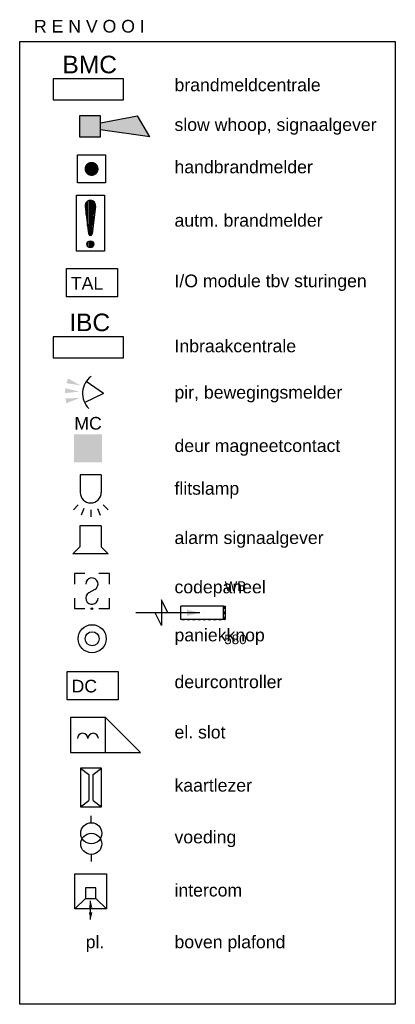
# Model space of a CAD drawing. Extents: x -132501 to 411300, y -42818 to 427495.
# Tile 148 of 256: x 68029 to 71562, y 67233 to 76484. Entities that reach past the tile are written whole.
import ezdxf
from ezdxf.enums import TextEntityAlignment as Align

# ---------------------------------------------------------------- set-up
doc = ezdxf.new("R2010")
doc.units = 0
doc.header["$LTSCALE"] = 50
doc.linetypes.add('CENTER2', pattern=[28.575, 19.05, -3.175, 3.175, -3.175])
doc.linetypes.add('STREEPJES', pattern=[0.1, 0.05, -0.05])
doc.layers.get('0').update_dxf_attribs({"linetype": 'CONTINUOUS'})
for name, color, linetype in [('EL6511--', 3, 'CONTINUOUS'), ('EL6521--', 3, 'CONTINUOUS'), ('EL6522--', 3, 'CONTINUOUS'), ('EL6523--', 3, 'CONTINUOUS'), ('EL6541--', 3, 'CONTINUOUS'), ('WL570---_RETOUR_RST', 2, 'CONTINUOUS'), ('WL570---_RETOUR_RST_HL', 1, 'CONTINUOUS'), ('WM570---_RETOUR_RST_PR', 1, 'CONTINUOUS')]:
    doc.layers.add(name, color=color, linetype=linetype)
doc.styles.add('BURO-018', font='ARIAL.TTF', dxfattribs={"height": 63})
doc.styles.add('BURO-025', font='ARIAL.TTF', dxfattribs={"height": 125})

# ---------------------------------------------------------------- blocks, each defined once
blk = doc.blocks.new('*U877')
at = {"ltscale": 10}
blk.add_hatch(color=0, dxfattribs=at).paths.add_polyline_path([(31.8, 0), (151.8, 30), (151.8, -30)])
at = {"color": 0, "ltscale": 10}
for p, q in [((391.8, -120, -1614.2), (391.8, 120, -1614.2)), ((391.8, 120, -1614.2), (451.8, 0, -1614.2)), ((-208.4, 62.5, -1614.2), (-192.5, 62.5, -1614.2)), ((-208.4, -62.5, -1614.2), (-208.4, 62.5, -1614.2)), ((-192.5, 62.5, -1614.2), (208.4, 62.5, -1614.2)), ((-192.5, 62.5, -1614.2), (-192.5, -62.5, -1614.2)), ((31.8, 0, -1614.2), (631.8, 0, -1614.2)), ((208.4, 62.5, -1614.2), (208.4, -62.5, -1614.2)), ((331.8, 0, -1614.2), (391.8, -120, -1614.2)), ((-192.5, -62.5, -1614.2), (-208.4, -62.5, -1614.2)), ((-192.5, -62.5, -1614.2), (208.4, -62.5, -1614.2))]:
    blk.add_line(p, q, dxfattribs=at)
at = {"color": 8, "linetype": 'STREEPJES', "ltscale": 10}
for p, q in [((200.5, 62.5, -1614.2), (-200.5, 62.5, -1614.2)), ((-200.5, 62.5, -1614.2), (-200.5, -62.5, -1614.2))]:
    blk.add_line(p, q, dxfattribs=at)
at = {"layer": 'WL570---_RETOUR_RST_HL', "linetype": 'CENTER2'}
blk.add_circle((0, 0, -1614.2), 0.075, dxfattribs=at)
at = {"layer": 'WL570---_RETOUR_RST', "color": 1, "style": 'BURO-018'}
for tag in ['MC', 'Q']:
    blk.add_attdef(tag, text='', height=90, dxfattribs=at).set_placement((0, 0), align=Align.MIDDLE)
at = {"layer": 'WM570---_RETOUR_RST_PR', "color": 1, "style": 'BURO-018'}
blk.add_attdef('POSNR', text='', height=90, dxfattribs=at).set_placement((0, 0), align=Align.MIDDLE)
blk = doc.blocks.new('E00124')
at = {"color": 0, "linetype": 'Continuous'}
for p, q in [((-2, 5), (2, 5)), ((-2, 1), (-2, 5)), ((2, 5), (2, 1)), ((2, 1), (-2, 1))]:
    blk.add_line(p, q, dxfattribs=at)
at = {"color": 0, "linetype": 'Continuous', "const_width": 1}
blk.add_lwpolyline([(-0.5, 3, 1), (0.5, 3, 1)], format="xyb", close=True, dxfattribs=at)
at = {"color": 0, "linetype": 'Continuous', "style": 'BURO-018'}
blk.add_attdef('E_TEXT1', text='', height=1.8, dxfattribs=at).set_placement((0, 7.5), align=Align.MIDDLE)
at = {"color": 0, "linetype": 'Continuous', "style": 'BURO-018', "flags": 1}
blk.add_attdef('E_MATCODE', (0, 0), '', height=1.8, dxfattribs=at)
blk = doc.blocks.new('E00445')
at = {"color": 0, "linetype": 'Continuous'}
for p, q in [((5, 4), (-5, 4)), ((-5, 4), (-5, 1)), ((5, 1), (5, 4)), ((-5, 1), (5, 1))]:
    blk.add_line(p, q, dxfattribs=at)
at = {"color": 0, "linetype": 'Continuous', "style": 'BURO-018'}
for tag, p in [('E_GKAST', (0, 9)), ('E_GROEP', (0, 6)), ('E_SGROEP', (6, 6)), ('E_KAST', (8.5, 2.5))]:
    blk.add_attdef(tag, text='', height=1.8, dxfattribs=at).set_placement(p, align=Align.MIDDLE)
at = {"color": 0, "linetype": 'Continuous', "style": 'BURO-018', "flags": 1}
for tag, p in [('E_VERMCODE', (14.5, 6)), ('E_MATCODE', (0, 0))]:
    blk.add_attdef(tag, text='', height=1.8, dxfattribs=at).set_placement(p, align=Align.MIDDLE)
blk = doc.blocks.new('E00040')
at = {"color": 0, "linetype": 'Continuous'}
for p, q in [((-1.77, 5.27), (-2.47, 5.97)), ((-0.96, 5.81), (-1.34, 6.73)), ((0, 6), (0, 7)), ((0.96, 5.81), (1.34, 6.73)), ((1.77, 5.27), (2.47, 5.97)), ((-1.5, 1), (-1.5, 3.5)), ((1.5, 1), (1.5, 3.5)), ((-1.5, 1), (1.5, 1))]:
    blk.add_line(p, q, dxfattribs=at)
blk.add_arc((0, 3.5), 1.5, 0, 180, dxfattribs=at)
at = {"color": 0, "linetype": 'Continuous', "style": 'BURO-018'}
blk.add_attdef('E_TEXT1', text='', height=1.8, dxfattribs=at).set_placement((0, 9.5), align=Align.MIDDLE)
at = {"color": 0, "linetype": 'Continuous', "style": 'BURO-018', "flags": 1}
blk.add_attdef('E_MATCODE', text='', height=1.8, dxfattribs=at).set_placement((0, 0), align=Align.MIDDLE)
blk = doc.blocks.new('E00156')
at = {"color": 0, "linetype": 'Continuous'}
blk.add_solid([(-2, 1), (2, 1), (-2, 5), (2, 5)], dxfattribs=at)
at = {"color": 0, "linetype": 'Continuous', "style": 'BURO-018'}
blk.add_attdef('E_TEXT1', text='', height=1.8, dxfattribs=at).set_placement((0, 7.5), align=Align.MIDDLE)
at = {"color": 0, "linetype": 'Continuous', "style": 'BURO-018', "flags": 1}
blk.add_attdef('E_MATCODE', (0, 0), '', height=1.8, dxfattribs=at)
blk = doc.blocks.new('E00036')
at = {"color": 0, "linetype": 'Continuous'}
for p, q in [((-2.5, 6), (-2.5, 4.5)), ((-1, 6), (-2.5, 6)), ((2.5, 6), (1, 6)), ((2.5, 4.5), (2.5, 6)), ((0.42, 3.73), (-0.42, 3.27)), ((-2.5, 2.5), (-2.5, 1)), ((2.5, 1), (2.5, 2.5)), ((-2.5, 1), (-1, 1)), ((1, 1), (2.5, 1))]:
    blk.add_line(p, q, dxfattribs=at)
blk.add_circle((0, 1), 0.125, dxfattribs=at)
for centre, start, end in [((0, 4.5), 298.955, 180), ((0, 2.5), 118.955, 0)]:
    blk.add_arc(centre, 0.875, start, end, dxfattribs=at)
at = {"color": 0, "linetype": 'Continuous', "style": 'BURO-018'}
blk.add_attdef('E_TEXT1', text='', height=1.8, dxfattribs=at).set_placement((0, 8.5), align=Align.MIDDLE)
at = {"color": 0, "linetype": 'Continuous', "style": 'BURO-018', "flags": 1}
blk.add_attdef('E_MATCODE', text='', height=1.8, dxfattribs=at).set_placement((0, 0), align=Align.MIDDLE)
blk = doc.blocks.new('E00058')
at = {"color": 0, "linetype": 'Continuous'}
for q in [(-1.5, 3.6), (1.5, 3.6)]:
    blk.add_line((0, 1), q, dxfattribs=at)
blk.add_arc((0, 1), 3, 40.5288, 139.4712, dxfattribs=at)
for points in [[(-1.76, 6.21), (-1.08, 6.39), (-0.91, 4.38)], [(-0.35, 6.49), (0.35, 6.49), (0, 4.5)], [(1.08, 6.39), (1.76, 6.21), (0.91, 4.38)]]:
    blk.add_solid(points, dxfattribs=at)
at = {"color": 0, "linetype": 'Continuous', "style": 'BURO-018'}
blk.add_attdef('E_TEXT1', text='', height=1.8, dxfattribs=at).set_placement((0, 9), align=Align.MIDDLE)
at = {"color": 0, "linetype": 'Continuous', "style": 'BURO-018', "flags": 1}
blk.add_attdef('E_MATCODE', text='', height=1.8, dxfattribs=at).set_placement((0, 0), align=Align.MIDDLE)
blk = doc.blocks.new('111604')
at = {"color": 0, "linetype": 'Continuous'}
for p, q in [((-5, 6), (-5, 1)), ((0, 6), (-5, 6)), ((0, 1), (0, 6)), ((0, 6), (5, 1)), ((-5, 1), (5, 1))]:
    blk.add_line(p, q, dxfattribs=at)
for centre in [(-3.25, 3), (-1.75, 3)]:
    blk.add_arc(centre, 0.75, 0, 180, dxfattribs=at)
at = {"color": 0, "linetype": 'Continuous', "style": 'BURO-018'}
blk.add_attdef('E_TEXT1', text='', height=1.8, dxfattribs=at).set_placement((0, 8.5), align=Align.MIDDLE)
at = {"color": 0, "linetype": 'Continuous', "style": 'BURO-018', "flags": 1}
blk.add_attdef('E_MATCODE', text='', height=1.8, dxfattribs=at).set_placement((0, 0), align=Align.MIDDLE)
blk = doc.blocks.new('E00517')
at = {"color": 0, "linetype": 'ByBlock'}
for p, q in [((-1.5, 6.5), (-0.3, 5.6)), ((1.5, 6.5), (-1.5, 6.5)), ((-1.5, 6.5), (-1.5, 1)), ((0.3, 5.6), (1.5, 6.5)), ((1.5, 1), (1.5, 6.5)), ((-0.3, 5.6), (-0.3, 1.9)), ((0.3, 1.9), (0.3, 5.6)), ((-1.5, 1), (-0.3, 1.9)), ((0.3, 1.9), (1.5, 1)), ((-1.5, 1), (1.5, 1))]:
    blk.add_line(p, q, dxfattribs=at)
at = {"color": 0, "linetype": 'ByBlock', "style": 'BURO-018'}
blk.add_attdef('E_TEXT1', text='', height=1.8, dxfattribs=at).set_placement((0, 9), align=Align.MIDDLE)
at = {"color": 0, "linetype": 'Continuous', "style": 'BURO-018', "flags": 1}
blk.add_attdef('E_MATCODE', (0, 0), '', height=1.8, dxfattribs=at)
blk = doc.blocks.new('111605')
at = {"color": 0, "linetype": 'Continuous'}
for p, q in [((0, -2.25), (0, 2.25)), ((0, 2.25), (5, 2.25)), ((3.5, 0.75), (5, 2.25)), ((5, 2.25), (5, -2.25)), ((2, 0.75), (2, -0.75)), ((3.5, 0.75), (2, 0.75)), ((3.5, -0.75), (3.5, 0.75)), ((6.5, 0), (3.83, 0)), ((2, -0.75), (3.5, -0.75)), ((5, -2.25), (3.5, -0.75)), ((5, -2.25), (0, -2.25))]:
    blk.add_line(p, q, dxfattribs=at)
for points in [[(3.83, 0, 0, 0.5, 0), (4.83, 0, 0.5, 0.5, 0)], [(6.5, 0, 0, 0.5, 0), (5.5, 0, 0.5, 0.5, 0)]]:
    blk.add_lwpolyline(points, format="xyseb", dxfattribs=at)
at = {"color": 0, "linetype": 'Continuous', "style": 'BURO-018'}
blk.add_attdef('E_TEXT1', text='', height=1.8, dxfattribs=at).set_placement((2.5, 4.75), align=Align.MIDDLE)
at = {"color": 0, "linetype": 'Continuous', "style": 'BURO-018', "flags": 1}
blk.add_attdef('E_MATCODE', text='', height=1.8, dxfattribs=at).set_placement((0, 0), align=Align.MIDDLE)
blk = doc.blocks.new('E00028')
at = {"color": 0, "linetype": 'Continuous'}
for p, q in [((1.5, 11), (-1.5, 9.27)), ((1.5, 11), (0.5, 4)), ((-0.5, 4), (-1.5, 9.27)), ((-1.5, 4), (-1.5, 1)), ((1.5, 4), (-1.5, 4)), ((1.5, 1), (1.5, 4)), ((-1.5, 1), (1.5, 1))]:
    blk.add_line(p, q, dxfattribs=at)
for points in [[(-1.5, 9.27), (1.5, 11), (-0.5, 4), (0.5, 4)], [(-1.5, 4), (1.5, 4), (-1.5, 1), (1.5, 1)]]:
    blk.add_solid(points, dxfattribs=at)
at = {"color": 0, "linetype": 'Continuous', "style": 'BURO-018'}
blk.add_attdef('E_TEXT1', text='', height=1.8, dxfattribs=at).set_placement((0, 13.5), align=Align.MIDDLE)
at = {"color": 0, "linetype": 'Continuous', "style": 'BURO-018', "flags": 1}
blk.add_attdef('E_MATCODE', (0, 0), '', height=1.8, dxfattribs=at)
blk = doc.blocks.new('060901A')
at = {"color": 0, "linetype": 'Continuous'}
for p, q in [((0, 6.5), (0, 7.5)), ((0, 2), (0, 1))]:
    blk.add_line(p, q, dxfattribs=at)
for centre in [(0, 5), (0, 3.5)]:
    blk.add_circle(centre, 1.5, dxfattribs=at)
at = {"color": 0, "linetype": 'Continuous', "style": 'BURO-018'}
for tag, p in [('E_GKAST', (0, 13)), ('E_GROEP', (0, 10)), ('E_SGROEP', (4.5, 10))]:
    blk.add_attdef(tag, text='', height=1.8, dxfattribs=at).set_placement(p, align=Align.MIDDLE)
at = {"color": 0, "linetype": 'Continuous', "style": 'BURO-018', "flags": 1}
for tag, p in [('E_VERMCODE', (13, 10)), ('E_MATCODE', (0, 0))]:
    blk.add_attdef(tag, text='', height=1.8, dxfattribs=at).set_placement(p, align=Align.MIDDLE)
blk = doc.blocks.new('*X32')
at = {"color": 0}
for p, q in [((159.4, 200.26), (159.4, 201.95)), ((159.6, 198.67), (159.6, 202.13)), ((159.8, 197.35), (159.8, 202.22)), ((160, 197.25), (160, 202.25)), ((160.2, 197.35), (160.2, 202.22)), ((160.4, 198.67), (160.4, 202.13)), ((160.6, 200.26), (160.6, 201.95)), ((159.6, 195.7), (159.6, 196.3)), ((159.8, 195.54), (159.8, 196.46)), ((160, 195.5), (160, 196.5)), ((160.2, 195.54), (160.2, 196.46)), ((160.4, 195.7), (160.4, 196.3))]:
    blk.add_line(p, q, dxfattribs=at)
blk = doc.blocks.new('1116A7')
at = {"color": 0, "linetype": 'Continuous'}
for p, q in [((-2, -4), (-2, 4)), ((-2, 4), (2, 4)), ((2, 4), (2, -4)), ((-0.74, 2.41), (-0.25, -1.53)), ((0.74, 2.41), (0.25, -1.53)), ((2, -4), (-2, -4))]:
    blk.add_line(p, q, dxfattribs=at)
blk.add_circle((0, -3), 0.5, dxfattribs=at)
for centre, radius, start, end in [((0, 2.5), 0.75, 352.8192, 187.1808), ((0, -1.5), 0.25, 187.1808, 352.8192)]:
    blk.add_arc(centre, radius, start, end, dxfattribs=at)
blk.add_blockref('*X32', (-160, -199), dxfattribs=at)
at = {"color": 0, "linetype": 'Continuous', "style": 'BURO-018'}
blk.add_attdef('E_TEXT1', text='', height=1.8, dxfattribs=at).set_placement((0, 6.5), align=Align.MIDDLE)
at = {"color": 0, "linetype": 'Continuous', "style": 'BURO-018', "flags": 1}
blk.add_attdef('E_MATCODE', (0, 0), '', height=1.8, dxfattribs=at)
blk = doc.blocks.new('E00039')
at = {"color": 0, "linetype": 'Continuous'}
for p, q in [((-1.5, 4), (-2.5, 5)), ((-2.5, 5), (2.5, 5)), ((2.5, 5), (1.5, 4)), ((-1.5, 1), (-1.5, 4)), ((1.5, 1), (1.5, 4)), ((-1.5, 1), (1.5, 1))]:
    blk.add_line(p, q, dxfattribs=at)
at = {"color": 0, "linetype": 'Continuous', "style": 'BURO-018'}
blk.add_attdef('E_TEXT1', text='', height=1.8, dxfattribs=at).set_placement((0, 7.5), align=Align.MIDDLE)
at = {"color": 0, "linetype": 'Continuous', "style": 'BURO-018', "flags": 1}
blk.add_attdef('E_MATCODE', text='', height=1.8, dxfattribs=at).set_placement((0, 0), align=Align.MIDDLE)
blk = doc.blocks.new('111410')
at = {"color": 0, "linetype": 'Continuous'}
for radius in [2, 1]:
    blk.add_circle((0, 3), radius, dxfattribs=at)
at = {"color": 0, "linetype": 'Continuous', "style": 'BURO-018'}
for tag, p in [('E_SLET1', (0, 7)), ('E_GROEP', (0, 0)), ('E_GKAST', (0, 0))]:
    blk.add_attdef(tag, text='', height=1.8, dxfattribs=at).set_placement(p, align=Align.MIDDLE)
at = {"color": 0, "linetype": 'Continuous', "style": 'BURO-018', "flags": 1}
for tag in ['E_MATCODE', 'E_SGROEP']:
    blk.add_attdef(tag, text='', height=1.8, dxfattribs=at).set_placement((0, 0), align=Align.MIDDLE)

msp = doc.modelspace()

# ---------------------------------------------------------------- linework, layer by layer
at = {"layer": 'EL6521--'}
msp.add_lwpolyline([(68028.8873, 76278.6249), (71561.7849, 76278.6249), (71561.7849, 67233.1546), (68028.8873, 67233.1546)], close=True, dxfattribs=at)
at = {"layer": 'EL6522--'}
for points in [[(68468.3823, 74146.2539), (68948.8463, 74146.2539), (68948.8463, 73878.8327), (68468.3823, 73878.8327)], [(68475.1358, 70361.5179), (68955.5998, 70361.5179), (68955.5998, 70094.0966), (68475.1358, 70094.0966)]]:
    msp.add_lwpolyline(points, close=True, dxfattribs=at)

# ---------------------------------------------------------------- block references
at = {"layer": 'EL6511--'}
ref = msp.add_blockref('E00445', (68674.6923, 75664.4895), dxfattribs=dict(at, xscale=66, yscale=66, zscale=66))
ref.add_attrib('E_KAST', 'BMC', dxfattribs={"layer": '0', "color": 2, "linetype": 'Continuous', "height": 165, "style": 'BURO-025'}).set_placement((68687.6403, 76062.9454), align=Align.MIDDLE)
for name, p, xscale, yscale, zscale, rotation in [('E00028', (68526.1961, 75481.3659), 66.00000000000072, 66.00000000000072, 66.00000000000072, 270.0272071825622), ('E00124', (68705.6654, 74884.139), 65.99999999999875, 65.99999999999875, 65.99999999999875, 0.1824445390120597), ('E00040', (68696.9458, 72273.7245), 66, 66, 66, 180)]:
    msp.add_blockref(name, p, dxfattribs=dict(at, xscale=xscale, yscale=yscale, zscale=zscale, rotation=rotation))
at = {"layer": 'EL6511--', "xscale": 66, "yscale": 66, "zscale": 66}
msp.add_blockref('1116A7', (68694.1465, 74571.7664), dxfattribs=at)
at = {"layer": 'EL6511--'}
ref = msp.add_blockref('E00445', (68674.6923, 73241.624), dxfattribs=dict(at, xscale=66, yscale=66, zscale=66))
ref.add_attrib('E_KAST', 'IBC', dxfattribs={"layer": '0', "color": 2, "linetype": 'Continuous', "height": 165, "style": 'BURO-025'}).set_placement((68687.6403, 73640.0799), align=Align.MIDDLE)
at = {"layer": 'EL6521--'}
for name, p, xscale, yscale, zscale, rotation in [('E00058', (68884.2034, 72968.625), 65.9999999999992, 65.9999999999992, 65.9999999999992, 86.01307731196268), ('E00039', (68694.8673, 71794.0378), 66, 66, 66, 180)]:
    msp.add_blockref(name, p, dxfattribs=dict(at, xscale=xscale, yscale=yscale, zscale=zscale, rotation=rotation))
at = {"layer": 'EL6521--', "xscale": 66, "yscale": 66, "zscale": 66}
msp.add_blockref('E00036', (68708.2765, 70884.6164), dxfattribs=at)
at = {"layer": 'EL6522--'}
ref = msp.add_blockref('E00156', (68672.1281, 72257.6418), dxfattribs=dict(at, xscale=66, yscale=66, zscale=66))
ref.add_attrib('E_MATCODE', 'MC', dxfattribs={"layer": '0', "color": 1, "linetype": 'Continuous', "height": 118.8, "style": 'BURO-018'}).set_placement((68672.1281, 72632.7783), align=Align.CENTER)
at = {"layer": 'EL6522--', "xscale": 66, "yscale": 66, "zscale": 66, "rotation": 90}
msp.add_blockref('111410', (68908.3576, 70667.9736), dxfattribs=at)
at = {"layer": 'EL6522--', "xscale": 66, "yscale": 66, "zscale": 66}
for name, p in [('111604', (68835.4144, 69532.1425)), ('E00517', (68699.777, 69023.8101))]:
    msp.add_blockref(name, p, dxfattribs=at)
at = {"layer": 'EL6523--', "xscale": 66, "yscale": 66, "zscale": 66, "rotation": 270}
msp.add_blockref('111605', (68696.1462, 68458.9601), dxfattribs=at)
at = {"layer": 'EL6541--', "xscale": 66, "yscale": 66, "zscale": 66}
msp.add_blockref('060901A', (68702.4361, 68510.0666), dxfattribs=at)
at = {"layer": 'WL570---_RETOUR_RST'}
ref = msp.add_blockref('*U877', (69753.4939, 70911.7486, 1614.2159), dxfattribs=dict(at, rotation=180))
ref.add_attrib('Q', '580', dxfattribs={"color": 1, "height": 90, "style": 'BURO-018'}).set_placement((70057.931, 70661.7486), align=Align.MIDDLE)
ref.add_attrib('MC', 'WB', dxfattribs={"color": 1, "height": 90, "style": 'BURO-018'}).set_placement((70057.931, 71161.7486), align=Align.MIDDLE)

# ---------------------------------------------------------------- texts
at = {"layer": 'EL6522--', "color": 1, "style": 'BURO-018'}
for s, p in [('R E N V O O I', (68163.3655, 76362.9593)), ('brandmeldcentrale', (69484.9665, 75811.8579)), ('slow whoop, signaalgever', (69484.9665, 75438.7394)), ('handbrandmelder', (69484.9665, 75041.1547)), ('autm. brandmelder', (69484.9665, 74539.5855)), ('I/O module tbv sturingen', (69484.9665, 73970.7324)), ('TAL', (68510.2644, 73948.1399)), ('Inbraakcentrale', (69484.9665, 73359.0633)), ('pir, bewegingsmelder', (69484.9665, 72923.8984)), ('deur magneetcontact', (69484.9665, 72422.2021)), ('flitslamp', (69484.9665, 72020.8445)), ('alarm signaalgever', (69484.9665, 71557.7404)), ('codepaneel', (69484.9665, 71094.6355)), ('paniekknop', (69484.9665, 70643.3598)), ('deurcontroller', (69484.9665, 70203.6537)), ('DC', (68517.0179, 70163.4038)), ('el. slot ', (69484.9665, 69730.9884)), ('kaartlezer', (69484.9665, 69231.4074)), ('voeding', (69484.9665, 68745.5141)), ('intercom', (69484.9665, 68245.9331)), ('pl.', (68649.9165, 67760.0397)), ('boven plafond', (69484.9665, 67760.0397))]:
    msp.add_text(s, height=118.8, dxfattribs=at).set_placement(p)

doc.saveas('drawing.dxf')
